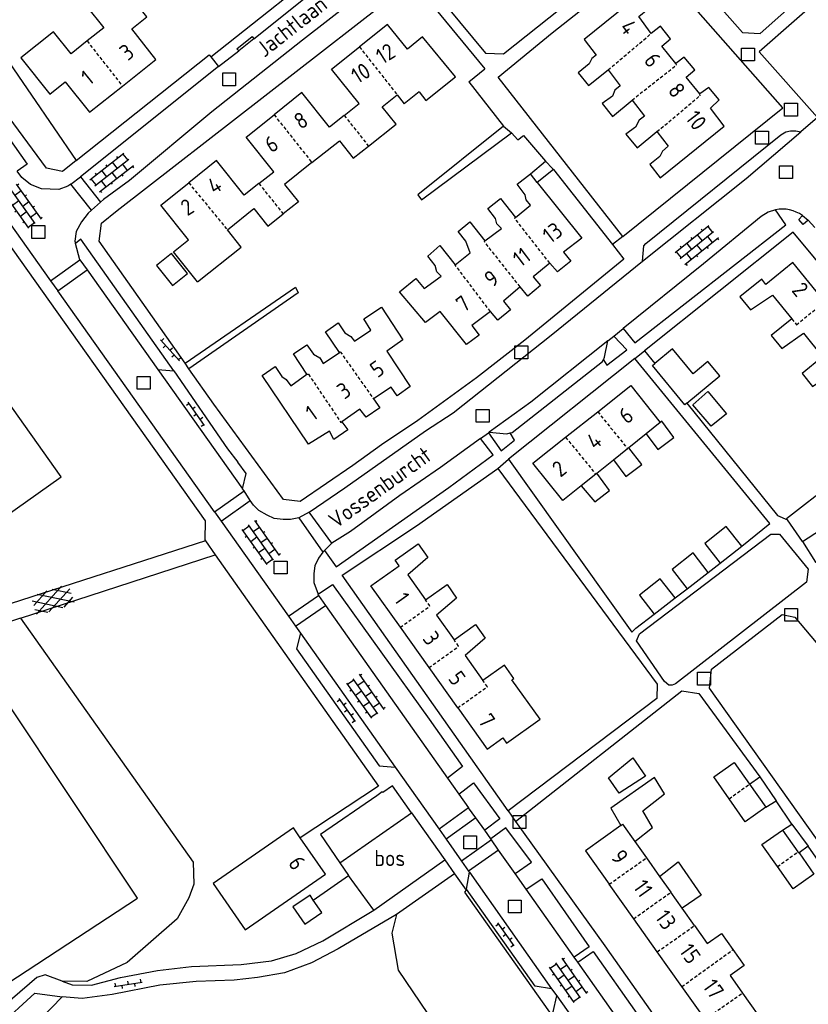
# Model space of a CAD drawing. Extents: x 168875 to 176000, y 513888 to 528000.
# Tile 56 of 106: x 174439 to 174562, y 521105 to 521258. Entities that reach past the tile are written whole.
import ezdxf

# ---------------------------------------------------------------- set-up
doc = ezdxf.new("R2010")
doc.units = 0
doc.header["$MEASUREMENT"] = 0
doc.linetypes.add('HIDDEN', pattern=[0.8, 0.5, -0.3])
doc.linetypes.add('SM', pattern=[14, 9, -5])
doc.layers.get('0').update_dxf_attribs({"linetype": 'CONTINUOUS'})
for name, color, linetype in [('BIJGEBOUW', 12, 'CONTINUOUS'), ('CULTUURAANDUIDING', 7, 'CONTINUOUS'), ('DAKRAND', 10, 'CONTINUOUS'), ('HEG', 72, 'CONTINUOUS'), ('HOOFDGEBOUW', 1, 'CONTINUOUS'), ('HUISNUMMER', 7, 'CONTINUOUS'), ('KANT_VERHARDING', 252, 'CONTINUOUS'), ('PUTDEKSEL', 7, 'CONTINUOUS'), ('RIOOLPUT', 7, 'CONTINUOUS'), ('SEMANTIEK', 140, 'CONTINUOUS'), ('sluitlijn_verharding', 7, 'CONTINUOUS'), ('STRAATNAAM', 7, 'CONTINUOUS'), ('TALUD', 34, 'CONTINUOUS'), ('TUSSENMUUR', 12, 'HIDDEN')]:
    doc.layers.add(name, color=color, linetype=linetype)
doc.styles.add('ISOCP', font='ISOCP.shx', dxfattribs={"height": 1.8})

# ---------------------------------------------------------------- blocks, each defined once
blk = doc.blocks.new('S014')
at = {"color": 0}
for p, q in [((0, -0.75), (4.2, 1.67)), ((0, 0.65), (1.78, 1.67)), ((6.15, -0.75), (1.95, 1.67)), ((6.15, 0.65), (4.37, 1.67)), ((5.07, -1.52), (0, 1.4)), ((2.64, -1.52), (0, 0)), ((1.08, -1.52), (6.15, 1.4)), ((3.51, -1.52), (6.15, 0))]:
    blk.add_line(p, q, dxfattribs=at)
blk = doc.blocks.new('Q28')
at = {"color": 0}
blk.add_lwpolyline([(1, 1), (1, -1), (-1, -1), (-1, 1)], close=True, dxfattribs=at)
blk = doc.blocks.new('Q24')
at = {"color": 0}
blk.add_lwpolyline([(1, 1), (1, -1), (-1, -1), (-1, 1)], close=True, dxfattribs=at)
blk = doc.blocks.new('S024')
at = {"color": 0}
for p, q in [((0, 1.2), (6.7, 1.2)), ((0, 0), (6.7, 0)), ((0.2, 1.2), (0.2, 0)), ((1.25, 1.5), (1.25, 1.2)), ((1.25, 0), (1.25, -1.2)), ((2.3, 1.2), (2.3, 0)), ((3.35, 1.5), (3.35, 1.2)), ((3.35, 0), (3.35, -1.2)), ((4.4, 1.2), (4.4, 0)), ((5.45, 1.5), (5.45, 1.2)), ((5.45, 0), (5.45, -1.2)), ((6.5, 1.2), (6.5, 0)), ((0, -1.2), (6.7, -1.2)), ((0.2, -1.2), (0.2, -1.5)), ((2.3, -1.2), (2.3, -1.5)), ((4.4, -1.2), (4.4, -1.5)), ((6.5, -1.2), (6.5, -1.5))]:
    blk.add_line(p, q, dxfattribs=at)
blk = doc.blocks.new('S026')
at = {"color": 0}
for p, q in [((0, 0), (4.4, 0)), ((0.2, 0.5), (0.2, 0)), ((1.2, 0), (1.2, -0.5)), ((2.2, 0.5), (2.2, 0)), ((3.2, 0), (3.2, -0.5)), ((4.2, 0.5), (4.2, 0))]:
    blk.add_line(p, q, dxfattribs=at)

msp = doc.modelspace()

# ---------------------------------------------------------------- linework, layer by layer
at = {"layer": 'BIJGEBOUW'}
for points in [[(174462.707, 521221.418), (174460.366, 521219.542), (174462.879, 521216.406), (174465.22, 521218.282), (174462.707, 521221.418)], [(174542.893, 521198.12), (174548.034, 521202.36), (174546.182, 521204.605), (174543.876, 521202.702), (174540.682, 521206.575), (174537.907, 521204.286)], [(174542.893, 521198.12), (174542.603, 521197.881), (174537.557, 521203.998), (174537.907, 521204.286)], [(174551.459, 521175.899), (174549.025, 521178.96), (174545.686, 521176.292), (174548.076, 521173.26)], [(174548.076, 521173.26), (174551.459, 521175.899)], [(174546.226, 521171.827), (174543.876, 521174.863), (174540.613, 521172.272), (174542.928, 521169.281)], [(174541.066, 521167.844), (174538.753, 521170.805), (174535.541, 521168.264), (174537.824, 521165.341)], [(174542.928, 521169.281), (174546.226, 521171.827)], [(174537.824, 521165.341), (174541.066, 521167.844)], [(174549.478, 521136.619), (174547.095, 521140.022), (174550.286, 521142.272), (174552.652, 521138.911)], [(174552.652, 521138.911), (174555.195, 521135.309)], [(174555.195, 521135.309), (174551.982, 521133.043), (174549.478, 521136.619)], [(174556.991, 521126.094), (174554.558, 521129.528), (174557.788, 521131.733)], [(174557.788, 521131.733), (174560.195, 521128.361)], [(174560.358, 521128.23), (174562.665, 521124.903), (174559.457, 521122.612), (174556.991, 521126.094)], [(174560.195, 521128.361), (174560.358, 521128.23)], [(174484.78, 521120.889), (174484.269, 521121.636), (174481.606, 521119.83), (174483.45, 521117.131), (174486.107, 521118.946), (174484.78, 521120.889)]]:
    msp.add_lwpolyline(points, dxfattribs=at)
at = {"layer": 'DAKRAND'}
for points in [[(174518.559, 521233.771), (174520.929, 521235.76)], [(174520.929, 521235.76), (174522.001, 521234.617)], [(174522.152, 521234.457), (174519.62, 521232.445)], [(174549.061, 521196.492), (174546.691, 521194.533), (174543.831, 521197.885), (174546.168, 521199.922), (174549.061, 521196.492)], [(174536.548, 521193.346), (174538.393, 521190.943), (174540.875, 521192.778), (174539.009, 521195.329), (174538.772, 521195.121)], [(174531.474, 521189.298), (174533.416, 521186.727), (174535.899, 521188.612), (174533.869, 521191.209)], [(174526.459, 521185.296), (174528.595, 521182.807), (174530.876, 521184.547), (174528.9, 521187.244)], [(174560.916, 521176.63), (174563.697, 521178.458), (174563.356, 521178.814), (174567.922, 521182.493), (174565.607, 521185.733), (174558.421, 521180.175), (174558.549, 521179.993)], [(174560.916, 521176.63), (174558.549, 521179.993)], [(174534.525, 521143.005), (174536.473, 521140.151), (174532.379, 521137.505), (174530.691, 521139.884), (174534.525, 521143.005)], [(174534.81, 521129.97), (174537.583, 521132.159), (174536.049, 521134.734), (174539.447, 521137.394), (174537.862, 521139.92), (174531.08, 521135.147), (174532.631, 521132.473)], [(174552.652, 521138.911), (174554.246, 521140.04)], [(174555.195, 521135.309), (174556.782, 521136.319)], [(174557.788, 521131.733), (174559.254, 521132.704)], [(174559.254, 521132.704), (174561.764, 521129.26)], [(174561.764, 521129.26), (174560.358, 521128.23)], [(174538.666, 521124.55), (174541.543, 521126.84), (174545.107, 521121.63), (174542.167, 521119.628)]]:
    msp.add_lwpolyline(points, dxfattribs=at)
at = {"layer": 'HEG', "linetype": 'SM'}
msp.add_lwpolyline([(174484.78, 521120.889), (174490.245, 521124.724)], dxfattribs=at)
at = {"layer": 'HOOFDGEBOUW'}
for points in [[(174455.076, 521247.432), (174460.302, 521251.587), (174456.535, 521256.325), (174458.89, 521258.197), (174454.39, 521263.857), (174449.447, 521259.927), (174452.176, 521256.494), (174449.591, 521254.438)], [(174537.372, 521255.605), (174535.408, 521258.268), (174536.814, 521259.397), (174535.247, 521261.419), (174526.923, 521254.664), (174528.781, 521252.235), (174528.119, 521251.699), (174527.701, 521250.908), (174525.999, 521249.506), (174527.607, 521247.513), (174530.663, 521249.945)], [(174496.311, 521256.987), (174491.964, 521253.53)], [(174501.753, 521255.091), (174499.429, 521253.181), (174496.311, 521256.987)], [(174541.193, 521250.944), (174539.02, 521253.641), (174540.356, 521254.782), (174538.818, 521256.763), (174537.372, 521255.605)], [(174449.591, 521254.438), (174447.091, 521252.45), (174444.361, 521255.883), (174439.278, 521251.841), (174443.778, 521246.181), (174446.194, 521248.102), (174449.96, 521243.365), (174455.076, 521247.432)], [(174506.898, 521248.848), (174501.753, 521255.091)], [(174489.603, 521242.863), (174491.903, 521244.699), (174487.625, 521250.078), (174491.964, 521253.53)], [(174544.932, 521246.224), (174542.818, 521248.84), (174544.154, 521249.98), (174542.506, 521251.944), (174541.193, 521250.944)], [(174502.3, 521245.197), (174506.898, 521248.848)], [(174530.663, 521249.945), (174532.55, 521247.474), (174531.684, 521246.793), (174531.313, 521245.85), (174529.727, 521244.716), (174531.335, 521242.723), (174534.373, 521245.265)], [(174538.258, 521240.342), (174540, 521238.075), (174539.123, 521237.325), (174538.694, 521236.463), (174537.125, 521235.218), (174538.762, 521233.184), (174548.698, 521241.211), (174546.575, 521244.009), (174547.934, 521245.29), (174546.315, 521247.213), (174544.932, 521246.224)], [(174489.603, 521242.863), (174487.304, 521241.028), (174483.019, 521246.415), (174478.68, 521242.964)], [(174493.362, 521238.099), (174497.656, 521241.509), (174495.498, 521244.225), (174497.817, 521246.072)], [(174497.817, 521246.072), (174498.924, 521244.661)], [(174501.255, 521246.513), (174498.924, 521244.661)], [(174501.255, 521246.513), (174502.3, 521245.197)], [(174534.373, 521245.265), (174536.29, 521242.754), (174535.505, 521242.132), (174534.931, 521241.043), (174533.426, 521239.967), (174535.151, 521237.811), (174538.258, 521240.342)], [(174476.318, 521232.29), (174478.617, 521234.119), (174474.332, 521239.506), (174478.68, 521242.964)], [(174484.577, 521235.527), (174488.837, 521238.909), (174490.982, 521236.208), (174493.362, 521238.099)], [(174476.318, 521232.29), (174474.004, 521230.45), (174469.719, 521235.837), (174465.387, 521232.392)], [(174484.577, 521235.527), (174480.32, 521232.146), (174482.465, 521229.445), (174480.084, 521227.555)], [(174516.26, 521227.012), (174518.583, 521228.921), (174517.89, 521229.719), (174517.738, 521230.534), (174516.503, 521232.177), (174518.559, 521233.771)], [(174519.62, 521232.445), (174518.559, 521233.771)], [(174466.767, 521216.979), (174463.012, 521221.662), (174465.361, 521223.544), (174461.032, 521228.928), (174465.387, 521232.392)], [(174519.62, 521232.445), (174526.557, 521223.778), (174523.728, 521221.631), (174524.858, 521220.221), (174522.79, 521218.558), (174521.578, 521219.91)], [(174511.496, 521223.359), (174514.041, 521225.302), (174513.336, 521226.031), (174513.143, 521226.817), (174511.937, 521228.419), (174513.912, 521229.955), (174516.26, 521227.012)], [(174471.404, 521225.084), (174475.546, 521228.381), (174477.703, 521225.664), (174480.084, 521227.555)], [(174506.861, 521219.613), (174509.213, 521221.48), (174508.513, 521223.321), (174507.325, 521224.813), (174509.149, 521226.302), (174511.496, 521223.359)], [(174466.767, 521216.979), (174473.563, 521222.377), (174471.404, 521225.084)], [(174512.336, 521212.376), (174509.467, 521210.2), (174510.585, 521208.72), (174508.622, 521207.254), (174504.521, 521212.394), (174502.261, 521210.654), (174498.213, 521215.462), (174500.74, 521217.515), (174502.027, 521215.971), (174504.671, 521217.862), (174503.995, 521218.549), (174503.767, 521219.557), (174502.608, 521221.008), (174504.455, 521222.637), (174506.861, 521219.613)], [(174521.578, 521219.91), (174518.97, 521217.798), (174520.141, 521216.417), (174518.183, 521214.77), (174516.954, 521216.233)], [(174564.358, 521213.912), (174559.398, 521220), (174555.219, 521216.596), (174554.55, 521217.418), (174551.162, 521214.658), (174552.783, 521212.663), (174556.237, 521214.902), (174559.23, 521211.227)], [(174516.954, 521216.233), (174514.364, 521214.01), (174515.465, 521212.641), (174513.478, 521211.035), (174512.336, 521212.376)], [(174488.869, 521206.006), (174486.678, 521209.246), (174488.659, 521210.601), (174489.696, 521209.063), (174490.645, 521208.509), (174491.169, 521207.775), (174493.749, 521209.497), (174492.636, 521211.227), (174495.378, 521213.065), (174498.7, 521207.984), (174496.219, 521206.21), (174499.832, 521200.722), (174497.839, 521199.297), (174496.878, 521200.643), (174494.135, 521198.805)], [(174559.23, 521211.227), (174556.049, 521208.643), (174557.676, 521206.641), (174561.039, 521209.006), (174564.033, 521205.331)], [(174483.762, 521202.662), (174481.699, 521205.808), (174483.791, 521207.181), (174484.81, 521205.754), (174485.788, 521205.159), (174486.33, 521204.314), (174488.869, 521206.006)], [(174564.033, 521205.331), (174560.848, 521202.736), (174562.477, 521200.736), (174565.877, 521203.067), (174568.871, 521199.392)], [(174489.244, 521195.245), (174490.147, 521193.98), (174487.962, 521192.48), (174487.279, 521193.793), (174484.044, 521191.772), (174476.801, 521202.429), (174478.823, 521203.813), (174479.86, 521202.275), (174480.57, 521201.797), (174481.269, 521200.818), (174483.762, 521202.662)], [(174529.032, 521196.802), (174534.174, 521200.884), (174538.772, 521195.121)], [(174494.135, 521198.805), (174495.126, 521197.418), (174492.982, 521195.946), (174492.009, 521197.222), (174489.244, 521195.245)], [(174524.043, 521192.841), (174529.032, 521196.802)], [(174538.772, 521195.121), (174536.548, 521193.346)], [(174526.459, 521185.296), (174523.585, 521183.003), (174518.957, 521188.804), (174524.043, 521192.841)], [(174536.548, 521193.346), (174533.869, 521191.209)], [(174531.474, 521189.298), (174533.686, 521191.063)], [(174533.869, 521191.209), (174533.686, 521191.063)], [(174528.9, 521187.244), (174531.474, 521189.298)], [(174528.721, 521187.101), (174526.459, 521185.296)], [(174528.9, 521187.244), (174528.721, 521187.101)], [(174498.324, 521163.291), (174493.748, 521169.719), (174498.13, 521172.841), (174497.515, 521173.704), (174501.09, 521176.251), (174502.587, 521174.15), (174499.492, 521171.429), (174502.248, 521167.56)], [(174502.248, 521167.56), (174505.587, 521169.94), (174507.084, 521167.839), (174503.936, 521165.191), (174506.692, 521161.322)], [(174502.79, 521157.019), (174498.324, 521163.291)], [(174506.692, 521161.322), (174510.031, 521163.701), (174511.534, 521161.591), (174508.405, 521158.908), (174511.16, 521155.038)], [(174507.244, 521150.762), (174502.79, 521157.019)], [(174516.002, 521155.32), (174514.505, 521157.421), (174511.16, 521155.038)], [(174511.814, 521144.343), (174514.247, 521146.096), (174514.849, 521145.261), (174520.071, 521149.024), (174515.694, 521155.098), (174516.002, 521155.32)], [(174507.244, 521150.762), (174511.814, 521144.343)], [(174532.631, 521132.473), (174527.117, 521128.55), (174530.818, 521123.348)], [(174532.631, 521132.473), (174532.896, 521132.661), (174534.81, 521129.97)], [(174482.752, 521130.547), (174481.675, 521132.105), (174469.193, 521123.477), (174474.181, 521116.261), (174486.663, 521124.889), (174482.752, 521130.547)], [(174534.81, 521129.97), (174536.612, 521127.438)], [(174536.612, 521127.438), (174538.666, 521124.55)], [(174538.666, 521124.55), (174540.417, 521122.088)], [(174534.634, 521117.983), (174530.818, 521123.348)], [(174542.167, 521119.628), (174540.417, 521122.088)], [(174544.103, 521116.908), (174542.167, 521119.628)], [(174538.299, 521112.831), (174534.634, 521117.983)], [(174544.103, 521116.908), (174546.075, 521114.135), (174548.284, 521115.706), (174550.084, 521113.176)], [(174542.142, 521107.43), (174538.299, 521112.831)], [(174550.084, 521113.176), (174551.832, 521110.719), (174549.623, 521109.148), (174551.565, 521106.418)], [(174545.739, 521102.372), (174542.142, 521107.43)], [(174551.565, 521106.418), (174555.256, 521101.23)]]:
    msp.add_lwpolyline(points, dxfattribs=at)
at = {"layer": 'KANT_VERHARDING'}
for points in [[(174544.449, 521306.705), (174543.553, 521307.621), (174541.709, 521308.776), (174540.268, 521309.102), (174538.823, 521309.015), (174537.374, 521308.567), (174535.973, 521307.809), (174533.628, 521305.72), (174515.69, 521291.361), (174512.389, 521288.42), (174511.238, 521286.937), (174510.501, 521285.604), (174506.151, 521274.873), (174505.2, 521272.82), (174504.046, 521271.131), (174502.899, 521270.009), (174501.037, 521268.609), (174500.097, 521267.723), (174498.406, 521266.512), (174483.089, 521254.584), (174468.993, 521243.447), (174456.163, 521232.773), (174452.123, 521229.792), (174451.667, 521229.385)], [(174551.586, 521255.767), (174554.318, 521255.61), (174569.948, 521269.516), (174570.136, 521272.454), (174563.719, 521279.799), (174543.239, 521302.621), (174539.417, 521306.739), (174538.904, 521307.003), (174538.338, 521307.164), (174537.564, 521307.121), (174536.942, 521306.818), (174519.497, 521292.055), (174551.586, 521255.767)], [(174575.94, 521271.901), (174554.132, 521252.775), (174563.245, 521242.57)], [(174415.387, 521270.196), (174431.354, 521247.908), (174440.249, 521235.273), (174438.722, 521234.213)], [(174447.872, 521235.844), (174445.771, 521234.173), (174443.244, 521234.652), (174436.723, 521243.53), (174425.826, 521259.077), (174417.47, 521270.833)], [(174514.376, 521252.42), (174534.032, 521268.112), (174534.32, 521270.791)], [(174468.848, 521251.956), (174489.532, 521268.387)], [(174501.961, 521267.102), (174501.719, 521264.486), (174511.578, 521252.525), (174514.376, 521252.42)], [(174532.92, 521224.023), (174513.545, 521248.793), (174521.927, 521255.714), (174535.874, 521266.751), (174536.917, 521267.771)], [(174532.92, 521224.023), (174557.851, 521244.067), (174536.917, 521267.771)], [(174454.271, 521228.097), (174500.205, 521263.808), (174511.49, 521250.116)], [(174475.54, 521254.8), (174485.32, 521262.63)], [(174473.19, 521252.9), (174472.89, 521253.24), (174475.25, 521255.16), (174475.54, 521254.8)], [(174475.54, 521254.8), (174473.19, 521252.9)], [(174447.872, 521235.844), (174468.56, 521252.301), (174468.848, 521251.956)], [(174468.848, 521251.956), (174470.035, 521250.47)], [(174470.035, 521250.47), (174473.19, 521252.9)], [(174470.035, 521250.47), (174448.58, 521233.296)], [(174508.968, 521248.103), (174511.49, 521250.116)], [(174508.968, 521248.103), (174514.368, 521241.188)], [(174563.245, 521242.57), (174560.642, 521240.332)], [(174514.368, 521241.188), (174501.055, 521230.515), (174501.622, 521229.738)], [(174501.622, 521229.738), (174515.614, 521240.155)], [(174515.614, 521240.155), (174516.582, 521239.061), (174517.466, 521239.721), (174520.929, 521235.76)], [(174535.983, 521220.216), (174536.205, 521222.594), (174536.518, 521222.952), (174557.546, 521239.841), (174558.325, 521240.296), (174559.049, 521240.494), (174559.875, 521240.485), (174560.642, 521240.332)], [(174535.983, 521220.216), (174552.157, 521233.041), (174560.642, 521240.332)], [(174432.119, 521233.705), (174443.877, 521217.164)], [(174447.049, 521232.186), (174446.605, 521231.875), (174445.198, 521231.365), (174442.482, 521231.47), (174440.798, 521232.133), (174439.444, 521233.215), (174438.722, 521234.213)], [(174447.049, 521232.186), (174448.58, 521233.296)], [(174448.58, 521233.296), (174451.667, 521229.385)], [(174522.001, 521234.617), (174522.152, 521234.457)], [(174522.152, 521234.457), (174531.324, 521222.774)], [(174450.246, 521228.116), (174447.049, 521232.186)], [(174432.286, 521230.027), (174467.949, 521179.844), (174467.897, 521176.868), (174467.999, 521176.712)], [(174450.246, 521228.116), (174451.667, 521229.385)], [(174450.246, 521228.116), (174449.773, 521227.694), (174448.69, 521226.34), (174447.888, 521224.798), (174447.694, 521223.3), (174447.776, 521222.955)], [(174464.823, 521204.363), (174451.441, 521223.331), (174451.827, 521226.14), (174454.271, 521228.097)], [(174532.997, 521209.732), (174534.791, 521207.495), (174558.318, 521225.872), (174556.718, 521228.194)], [(174554.473, 521227.162), (174545.481, 521219.796), (174532.997, 521209.732)], [(174556.718, 521228.194), (174555.535, 521227.809), (174554.473, 521227.162)], [(174561.804, 521226.602), (174560.993, 521225.916), (174560.348, 521226.683), (174560.892, 521227.301)], [(174560.892, 521227.301), (174561.804, 521226.602)], [(174561.804, 521226.602), (174562.796, 521225.439)], [(174586.381, 521189), (174586.231, 521189.199), (174587.714, 521190.316), (174582.157, 521197.39), (174559.436, 521224.702), (174536.306, 521206.266)], [(174463.085, 521203.141), (174448.586, 521223.624), (174447.776, 521222.955)], [(174448.473, 521220.433), (174447.776, 521222.955)], [(174531.324, 521222.774), (174533.087, 521220.514), (174517.678, 521207.946), (174510.184, 521202.047), (174501.022, 521195.45), (174495.386, 521191.633), (174490.924, 521188.419), (174482.752, 521182.832), (174480.13, 521183.17), (174469.324, 521197.967), (174465.435, 521203.493)], [(174443.877, 521217.164), (174448.473, 521220.433)], [(174448.473, 521220.433), (174449.598, 521218.855)], [(174484.118, 521181.182), (174489.692, 521184.958), (174502.233, 521193.853), (174506.565, 521196.62), (174521.813, 521208.725), (174535.983, 521220.216)], [(174445.024, 521215.585), (174449.598, 521218.855)], [(174449.598, 521218.855), (174460.579, 521203.383)], [(174443.877, 521217.164), (174445.024, 521215.585)], [(174469.397, 521181.253), (174445.024, 521215.585)], [(174464.823, 521204.363), (174481.997, 521216.182), (174482.414, 521215.291), (174465.435, 521203.493)], [(174531.529, 521208.566), (174532.997, 521209.732)], [(174530.587, 521207.814), (174518.646, 521198.308), (174512.149, 521193.615)], [(174529.91, 521204.857), (174530.479, 521204.06), (174533.571, 521206.428), (174531.529, 521208.566)], [(174529.91, 521204.857), (174530.109, 521205.263), (174530.587, 521207.814)], [(174530.587, 521207.814), (174531.529, 521208.566)], [(174431.51, 521206.432), (174419.12, 521197.674), (174433.151, 521177.907), (174445.552, 521186.669), (174431.51, 521206.432)], [(174536.306, 521206.266), (174537.907, 521204.286)], [(174465.435, 521203.493), (174464.823, 521204.363)], [(174534.834, 521205.054), (174515.154, 521189.426)], [(174515.399, 521193.51), (174515.699, 521193.596), (174529.795, 521204.623), (174529.91, 521204.857)], [(174551.459, 521175.899), (174555.801, 521179.426), (174534.834, 521205.054)], [(174460.579, 521203.383), (174463.085, 521203.141)], [(174460.579, 521203.383), (174473.762, 521184.807)], [(174463.085, 521203.141), (174471.45, 521191.027), (174473.023, 521188.97)], [(174542.893, 521198.12), (174557.025, 521180.644), (174558.549, 521179.993)], [(174510.808, 521192.648), (174512.038, 521193.536)], [(174512.038, 521193.536), (174512.149, 521193.615)], [(174512.038, 521193.536), (174513.99, 521190.747), (174516.069, 521192.392), (174515.399, 521193.51)], [(174512.149, 521193.615), (174514.897, 521193.366), (174515.399, 521193.51)], [(174486.5, 521175.214), (174488.331, 521172.692), (174505.851, 521185.033), (174512.78, 521190.078), (174510.808, 521192.648)], [(174510.808, 521192.648), (174504.552, 521188.13), (174498.258, 521183.752), (174490.554, 521178.163), (174487.649, 521176.358)], [(174473.762, 521184.807), (174474.333, 521187.187), (174473.023, 521188.97)], [(174515.154, 521189.426), (174534.351, 521162.548), (174534.961, 521163.13)], [(174515.076, 521134.736), (174489.262, 521171.377), (174500.815, 521179.059), (174513.478, 521187.971)], [(174513.478, 521187.971), (174538.296, 521154.445), (174538.244, 521152.197), (174515.076, 521134.736)], [(174469.397, 521181.253), (174473.997, 521184.481)], [(174473.997, 521184.481), (174473.762, 521184.807)], [(174474.976, 521183.008), (174473.997, 521184.481)], [(174470.432, 521179.762), (174474.976, 521183.008)], [(174482.537, 521180.319), (174481.241, 521180.028), (174480.071, 521180.032), (174478.713, 521180.225), (174477.591, 521180.698), (174476.329, 521181.453), (174475.49, 521182.252), (174474.976, 521183.008)], [(174469.397, 521181.253), (174470.432, 521179.762)], [(174484.118, 521181.182), (174482.537, 521180.319)], [(174487.649, 521176.358), (174484.118, 521181.182)], [(174470.432, 521179.762), (174480.926, 521165.023)], [(174482.537, 521180.319), (174486.281, 521174.981)], [(174467.999, 521176.712), (174437.752, 521166.984)], [(174467.999, 521176.712), (174469.511, 521174.571)], [(174561.761, 521172.317), (174561.515, 521170.281), (174541.136, 521154.521), (174540.632, 521154.284), (174540.085, 521154.296), (174539.451, 521154.858), (174535.066, 521161.183), (174535.539, 521162.268), (174555.963, 521177.779), (174557.306, 521177.748), (174561.761, 521172.317)], [(174560.916, 521176.63), (174562.932, 521173.436), (174565.113, 521172.987)], [(174486.281, 521174.981), (174486.5, 521175.214)], [(174486.5, 521175.214), (174487.649, 521176.358)], [(174439.229, 521164.711), (174469.511, 521174.571)], [(174469.511, 521174.571), (174494.937, 521138.569), (174482.752, 521130.547)], [(174486.281, 521174.981), (174485.573, 521174.015), (174485.006, 521172.846), (174484.861, 521171.629), (174484.855, 521170.271), (174485.52, 521168.422)], [(174546.226, 521171.827), (174548.076, 521173.26)], [(174485.52, 521168.422), (174487.758, 521169.931), (174502.801, 521148.983), (174507.977, 521141.644), (174505.67, 521139.843)], [(174541.066, 521167.844), (174542.928, 521169.281)], [(174480.926, 521165.023), (174485.606, 521168.21)], [(174485.606, 521168.21), (174485.52, 521168.422)], [(174485.606, 521168.21), (174486.664, 521166.674)], [(174439.229, 521164.711), (174435.95, 521163.643), (174434.406, 521165.661), (174434.994, 521166.097), (174437.752, 521166.984)], [(174482.021, 521163.463), (174486.664, 521166.674)], [(174486.664, 521166.674), (174505.67, 521139.843)], [(174480.926, 521165.023), (174482.021, 521163.463)], [(174534.961, 521163.13), (174537.824, 521165.341)], [(174622.856, 521088.581), (174604.474, 521072.213), (174546.447, 521153.8), (174546.764, 521156.78), (174557.715, 521165.29), (174559.697, 521164.846), (174576.611, 521144.788), (174598.557, 521118.44), (174622.856, 521088.581)], [(174482.021, 521163.463), (174482.765, 521162.392)], [(174482.765, 521162.392), (174482.171, 521159.945)], [(174482.765, 521162.392), (174497.53, 521141.527)], [(174482.171, 521159.945), (174495.044, 521141.753), (174497.53, 521141.527)], [(174516.218, 521133.114), (174542.106, 521153.404)], [(174542.106, 521153.404), (174544.785, 521152.992), (174554.246, 521140.04)], [(174497.53, 521141.527), (174504.344, 521131.898)], [(174505.67, 521139.843), (174507.432, 521137.355)], [(174554.246, 521140.04), (174556.782, 521136.319)], [(174500.062, 521134.459), (174497.097, 521138.657), (174495.599, 521137.61), (174495.492, 521137.703), (174494.668, 521137.091)], [(174507.432, 521137.355), (174509.711, 521139.114), (174513.813, 521133.493), (174511.446, 521131.739)], [(174494.668, 521137.091), (174485.914, 521131.065), (174488.93, 521126.649)], [(174507.432, 521137.355), (174508.939, 521135.228)], [(174508.939, 521135.228), (174504.344, 521131.898)], [(174510.085, 521133.645), (174508.939, 521135.228)], [(174559.254, 521132.704), (174556.782, 521136.319)], [(174500.062, 521134.459), (174505.244, 521127.123)], [(174510.085, 521133.645), (174505.446, 521130.358)], [(174511.446, 521131.739), (174510.085, 521133.645)], [(174516.218, 521133.114), (174530.137, 521113.748), (174540.792, 521098.666), (174553.096, 521081.652)], [(174504.344, 521131.898), (174505.446, 521130.358)], [(174512.396, 521130.41), (174511.446, 521131.739)], [(174516.169, 521125.026), (174518.736, 521126.757), (174514.728, 521132.127), (174512.396, 521130.41)], [(174505.446, 521130.358), (174507.824, 521126.95)], [(174512.524, 521130.23), (174507.824, 521126.95)], [(174512.524, 521130.23), (174512.396, 521130.41)], [(174513.608, 521128.646), (174512.524, 521130.23)], [(174553.096, 521081.652), (174571.979, 521095.114), (174581.283, 521101.313), (174561.764, 521129.26)], [(174513.608, 521128.646), (174508.943, 521125.395)], [(174516.169, 521125.026), (174513.608, 521128.646)], [(174488.93, 521126.649), (174490.245, 521124.724)], [(174494.191, 521119.316), (174505.244, 521127.123)], [(174505.244, 521127.123), (174506.758, 521124.981)], [(174507.824, 521126.95), (174508.943, 521125.395)], [(174506.758, 521124.981), (174497.716, 521118.63)], [(174506.758, 521124.981), (174508.572, 521122.413), (174508.288, 521122.13), (174535.391, 521083.936), (174535.73, 521084.142), (174538.389, 521080.262)], [(174521.844, 521107.095), (174519.314, 521107.503), (174508.62, 521122.599), (174509.108, 521125.196)], [(174508.943, 521125.395), (174509.108, 521125.196)], [(174509.108, 521125.196), (174521.844, 521107.095)], [(174517.901, 521122.579), (174516.169, 521125.026)], [(174517.901, 521122.579), (174520.32, 521124.181), (174527.693, 521113.605), (174525.376, 521112.014)], [(174525.376, 521112.014), (174517.901, 521122.579)], [(174445.684, 521108.252), (174447.25, 521107.688), (174450.278, 521107.633), (174454.785, 521108.827), (174460.519, 521109.904), (174465.822, 521110.54), (174473.54, 521110.872), (174478.28, 521111.422), (174482.101, 521112.586), (174486.275, 521114.544), (174494.191, 521119.316)], [(174497.716, 521118.63), (174488.625, 521113.296), (174484.503, 521111.126), (174480.319, 521109.58), (174476.123, 521108.819), (174472.461, 521108.437), (174466.579, 521108.22), (174460.91, 521107.674), (174453.492, 521106.208), (174448.82, 521105.565), (174445.713, 521105.824)], [(174525.928, 521111.233), (174528.324, 521112.893), (174535.122, 521103.227), (174532.746, 521101.597)], [(174525.928, 521111.233), (174525.376, 521112.014)], [(174532.746, 521101.597), (174525.928, 521111.233)], [(174445.684, 521108.252), (174443.083, 521109.275), (174441.74, 521108.819), (174435.3, 521103.314), (174433.156, 521101.768), (174430.249, 521100.269), (174416.741, 521091.014), (174406.003, 521082.863)], [(174435.745, 521101.243), (174441.451, 521106.425), (174445.713, 521105.824)], [(174521.844, 521107.095), (174522.652, 521106.005)], [(174538.677, 521083.395), (174535.901, 521084.177), (174522.119, 521103.517), (174522.652, 521106.005)], [(174522.652, 521106.005), (174538.367, 521083.799)]]:
    msp.add_lwpolyline(points, dxfattribs=at)
msp.add_lwpolyline([(174560.892, 521227.301, 0.2077395), (174556.718, 521228.194)], format="xyb", dxfattribs=at)
at = {"layer": 'sluitlijn_verharding'}
for points in [[(174514.368, 521241.188), (174515.614, 521240.155)], [(174532.92, 521224.023), (174531.324, 521222.774)], [(174534.834, 521205.054), (174536.306, 521206.266)], [(174513.478, 521187.971), (174515.154, 521189.426)], [(174515.076, 521134.736), (174516.218, 521133.114)]]:
    msp.add_lwpolyline(points, dxfattribs=at)
at = {"layer": 'TALUD'}
for points in [[(174426.963, 521266.399), (174447.872, 521235.844)], [(174439.229, 521164.711), (174466.095, 521126.762), (174466.183, 521123.342), (174465.426, 521121.235), (174463.59, 521117.943)], [(174430.206, 521104.59), (174430.883, 521103.832), (174457.445, 521121.157), (174436.974, 521151.869)], [(174488.93, 521126.649), (174500.062, 521134.459)], [(174494.191, 521119.316), (174490.245, 521124.724)], [(174497.716, 521118.63), (174497.022, 521115.755), (174497.994, 521110.002), (174506.008, 521098.129), (174471.782, 521074.186), (174450.092, 521059.311)], [(174463.59, 521117.943), (174455.81, 521111.198), (174449.53, 521108.194), (174445.684, 521108.252)], [(174435.745, 521101.243), (174438.433, 521099.179), (174440.824, 521100.812), (174445.713, 521105.824)]]:
    msp.add_lwpolyline(points, dxfattribs=at)
at = {"layer": 'TUSSENMUUR'}
for points in [[(174530.663, 521249.945), (174537.372, 521255.605)], [(174449.591, 521254.438), (174455.076, 521247.432)], [(174491.964, 521253.53), (174497.817, 521246.072)], [(174534.373, 521245.265), (174541.298, 521250.711), (174541.193, 521250.944)], [(174538.258, 521240.342), (174544.956, 521245.932), (174544.932, 521246.224)], [(174478.68, 521242.964), (174484.577, 521235.527)], [(174489.603, 521242.863), (174493.362, 521238.099)], [(174465.387, 521232.392), (174471.404, 521225.084)], [(174476.318, 521232.29), (174480.084, 521227.555)], [(174521.578, 521219.91), (174516.097, 521226.896), (174516.26, 521227.012)], [(174516.954, 521216.233), (174511.403, 521223.231), (174511.496, 521223.359)], [(174512.336, 521212.376), (174506.861, 521219.613)], [(174559.23, 521211.227), (174559.967, 521210.325), (174564.358, 521213.912)], [(174488.869, 521206.006), (174488.962, 521206.135), (174494.135, 521198.805)], [(174483.762, 521202.662), (174484.012, 521202.656), (174489.082, 521195.129), (174489.244, 521195.245)], [(174529.032, 521196.802), (174533.686, 521191.063)], [(174524.043, 521192.841), (174528.721, 521187.101)], [(174498.324, 521163.291), (174502.933, 521166.599), (174502.248, 521167.56)], [(174502.79, 521157.019), (174507.394, 521160.336), (174506.692, 521161.322)], [(174507.244, 521150.762), (174511.868, 521154.044), (174511.16, 521155.038)], [(174549.478, 521136.619), (174552.652, 521138.911)], [(174556.991, 521126.094), (174560.195, 521128.361)], [(174530.818, 521123.348), (174536.612, 521127.438)], [(174534.634, 521117.983), (174540.417, 521122.088)], [(174538.299, 521112.831), (174544.103, 521116.908)], [(174542.142, 521107.43), (174550.084, 521113.176)], [(174545.739, 521102.372), (174551.565, 521106.418)]]:
    msp.add_lwpolyline(points, dxfattribs=at)

# ---------------------------------------------------------------- block references
at = {"layer": 'PUTDEKSEL'}
for p in [(174559.126, 521165.226), (174516.868, 521133.02)]:
    msp.add_blockref('Q24', p, dxfattribs=at)
at = {"layer": 'RIOOLPUT'}
for p in [(174552.425, 521252.33), (174471.679, 521248.49), (174559.102, 521243.767), (174554.601, 521239.41), (174558.327, 521234.056), (174441.986, 521224.728), (174517.141, 521206.044), (174458.399, 521201.291), (174511.145, 521196.155), (174479.713, 521172.587), (174545.585, 521155.314), (174509.198, 521129.864), (174516.144, 521119.873)]:
    msp.add_blockref('Q28', p, dxfattribs=at)
at = {"layer": 'SEMANTIEK'}
for name, p, rotation in [('S024', (174450.768, 521231.929), 37.88413012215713), ('S024', (174441.505, 521226.041), 125.4073776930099), ('S024', (174541.851, 521220.603), 38.87368868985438), ('S026', (174461.004, 521207.977), 311.997855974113), ('S026', (174467.868, 521194.677), 125.3634901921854), ('S024', (174478.567, 521173.741), 125.4500187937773), ('S014', (174447.121, 521168.573), 197.9985904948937), ('S024', (174494.842, 521149.83), 125.2851152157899), ('S026', (174491.338, 521148.635), 125.2838106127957), ('S026', (174516.025, 521113.758), 125.31386729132), ('S024', (174526.37, 521105.661), 125.1306447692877), ('S026', (174453.792, 521107.434), 8.819491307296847)]:
    msp.add_blockref(name, p, dxfattribs=dict(at, rotation=rotation))

# ---------------------------------------------------------------- texts
at = {"layer": 'CULTUURAANDUIDING', "style": 'ISOCP'}
msp.add_text('bos', height=2.5, dxfattribs=at).set_placement((174494.276, 521126.159))
at = {"layer": 'HUISNUMMER', "style": 'ISOCP'}
for s, rotation, p in [('4', 307.36749, (174532.331, 521256.49)), ('3', 38.99759, (174455.922, 521251.258)), ('12', 31.99422, (174495.547, 521250.716)), ('10', 31.99422, (174491.699, 521247.679)), ('6', 307.36749, (174536.094, 521251.368)), ('1', 38.99759, (174449.948, 521247.422)), ('8', 307.36749, (174539.83, 521246.704)), ('8', 31.99422, (174482.79, 521240.592)), ('10', 307.36749, (174542.557, 521242.405)), ('6', 31.99422, (174478.234, 521236.947)), ('4', 31.99422, (174469.353, 521230.513)), ('2', 31.99422, (174465.173, 521227.162)), ('13', 37.17824, (174521.682, 521222.818)), ('11', 37.17824, (174517.043, 521219.164)), ('9', 37.17824, (174512.597, 521216.021)), ('2', 309.16808, (174559.095, 521215.626)), ('7', 37.17824, (174508.216, 521212.126)), ('5', 35.56503, (174494.764, 521201.97)), ('3', 35.56503, (174489.619, 521198.629)), ('1', 35.56503, (174484.749, 521195.255)), ('6', 38.44063, (174533.572, 521194.753)), ('4', 38.44063, (174528.585, 521190.785)), ('2', 38.44063, (174523.223, 521186.495)), ('1', 305.44907, (174497.229, 521167.545)), ('3', 305.44907, (174501.682, 521161.511)), ('5', 305.44907, (174505.661, 521155.32)), ('7', 305.44907, (174510.298, 521148.707)), ('6', 304.65367, (174480.768, 521126.609)), ('9', 305.40679, (174530.96, 521127.563)), ('11', 305.40679, (174534.43, 521122.891)), ('13', 305.40679, (174537.835, 521118.188)), ('15', 305.40679, (174541.585, 521112.951)), ('17', 305.40679, (174545.247, 521107.435))]:
    msp.add_text(s, height=2.5, rotation=rotation, dxfattribs=at).set_placement(p)
at = {"layer": 'STRAATNAAM', "style": 'ISOCP'}
for s, rotation, p in [('Jachtlaan', 38.17634, (174477.166, 521251.785)), ('Vossenburcht', 35.95949, (174488.318, 521178.531))]:
    msp.add_text(s, height=2.5, rotation=rotation, dxfattribs=at).set_placement(p)

doc.saveas('drawing.dxf')
